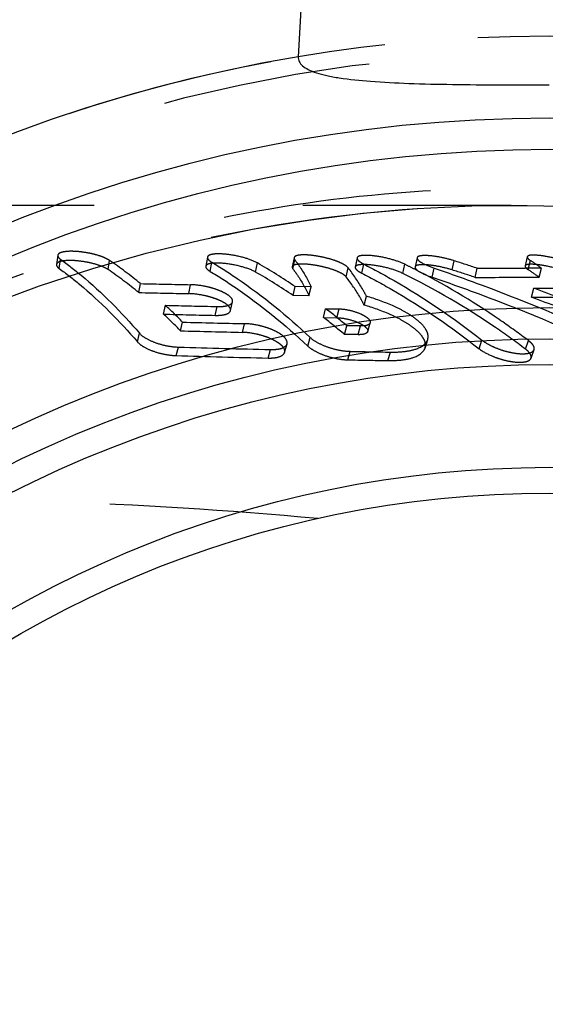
# Model space of a CAD drawing. Header units: millimetres. Extents: x 410 to 590, y 440 to 560.
# Tile 4 of 6: x 521 to 537, y 509 to 540. Entities that reach past the tile are written whole.
import ezdxf

# ---------------------------------------------------------------- set-up
doc = ezdxf.new("R2010")
doc.units = ezdxf.units.MM
doc.header["$LTSCALE"] = 65.185185
doc.linetypes.add('HIDDEN', pattern=[0.2, 0.1, -0.1])
doc.layers.add('KOERPER', color=7, linetype='CONTINUOUS')
doc.layers.add('KONST.EL_MIT_GEO', color=7, linetype='CONTINUOUS')

msp = doc.modelspace()

# ---------------------------------------------------------------- linework, layer by layer
at = {"layer": 'KOERPER', "color": 7, "linetype": 'Continuous'}
msp.add_line((530.5, 555.263), (529.652, 539.085), dxfattribs=at)
at = {"layer": 'KOERPER', "color": 8, "linetype": 'HIDDEN'}
msp.add_line((536.31, 534.437), (515.713, 534.437), dxfattribs=at)
msp.add_arc((537.5, 492.238), 47.5, 80.4901, 99.5099, dxfattribs=at)
at = {"layer": 'KOERPER', "color": 7, "linetype": 'Continuous'}
msp.add_arc((537.5, 492.238), 47.5, 99.5099, 80.4901, dxfattribs=at)
msp.add_open_spline([(529.652, 539.085), (529.65, 539.035), (529.673, 538.927), (529.792, 538.789), (529.98, 538.674), (530.236, 538.575), (530.562, 538.49), (531.125, 538.388), (531.981, 538.304), (533.161, 538.246), (534.51, 538.217), (535.975, 538.205), (536.985, 538.203), (537.5, 538.203)], degree=3, knots=[0, 0, 0, 0, 0.01828, 0.039045, 0.065474, 0.099105, 0.140504, 0.189745, 0.310657, 0.45812, 0.626619, 0.809612, 1, 1, 1, 1], dxfattribs=at)
at = {"layer": 'KOERPER', "color": 8, "linetype": 'HIDDEN'}
msp.add_open_spline([(530.26, 524.638), (527.457, 524.898), (521.753, 525.232), (513.085, 525.41), (504.241, 525.44), (498.293, 525.438), (495.303, 525.438)], degree=3, knots=[0, 0, 0, 0, 0.241406, 0.489834, 0.74351, 1, 1, 1, 1], dxfattribs=at)
at = {"layer": 'KONST.EL_MIT_GEO', "color": 8, "linetype": 'HIDDEN'}
for p, q in [((536.213, 534.437), (536.286, 534.437)), ((522.136, 532.878), (522.093, 532.591)), ((522.179, 532.462), (522.223, 532.748)), ((523.705, 532.43), (523.752, 532.716)), ((526.812, 532.819), (526.761, 532.532)), ((526.899, 532.371), (526.952, 532.657)), ((528.318, 532.35), (528.373, 532.635)), ((529.521, 532.798), (529.465, 532.511)), ((529.484, 532.451), (529.541, 532.737)), ((531.492, 532.794), (531.433, 532.507)), ((531.64, 532.315), (531.701, 532.6)), ((532.921, 532.308), (532.985, 532.593)), ((533.368, 532.797), (533.306, 532.51)), ((534.462, 532.418), (534.526, 532.704)), ((536.813, 532.828), (536.746, 532.541)), ((536.838, 532.428), (536.908, 532.713)), ((531.149, 532.199), (531.211, 532.483)), ((533.835, 532.189), (533.902, 532.473)), ((535.181, 532.184), (535.25, 532.468)), ((537.179, 532.193), (537.252, 532.477)), ((524.666, 531.709), (524.721, 531.99)), ((526.229, 531.675), (526.286, 531.956)), ((529.49, 531.616), (529.555, 531.896)), ((530.054, 531.889), (529.555, 531.896)), ((529.988, 531.609), (530.054, 531.889)), ((536.943, 531.564), (537.021, 531.844)), ((527.533, 531.144), (527.597, 531.42)), ((529.988, 531.609), (529.49, 531.616)), ((531.714, 531.315), (531.785, 531.593)), ((525.439, 531.034), (525.499, 531.31)), ((527.057, 530.996), (527.121, 531.271)), ((530.438, 530.93), (530.509, 531.205)), ((530.509, 531.205), (530.929, 531.198)), ((530.856, 530.923), (530.929, 531.198)), ((525.973, 530.511), (526.038, 530.784)), ((527.905, 530.464), (527.974, 530.736)), ((530.438, 530.93), (530.856, 530.923)), ((531.824, 530.492), (531.901, 530.764)), ((524.621, 530.169), (524.685, 530.439)), ((531.096, 530.4), (531.172, 530.671)), ((531.601, 530.664), (531.172, 530.671)), ((531.524, 530.392), (531.601, 530.664)), ((529.951, 530.035), (530.027, 530.303)), ((531.524, 530.392), (531.096, 530.4)), ((533.616, 529.974), (533.699, 530.24)), ((535.308, 529.952), (535.396, 530.22)), ((536.756, 529.941), (536.847, 530.209)), ((536.847, 530.209), (536.794, 530.249)), ((525.838, 529.737), (525.906, 530.004)), ((528.707, 529.66), (528.782, 529.926)), ((529.226, 529.837), (529.301, 530.104)), ((531.197, 529.605), (531.278, 529.871)), ((532.45, 529.582), (532.534, 529.847)), ((536.931, 529.658), (537.024, 529.923))]:
    msp.add_line(p, q, dxfattribs=at)
msp.add_lwpolyline([(504.505, 521.638), (505.805, 522.769), (507.289, 523.982), (508.798, 525.133), (510.328, 526.217), (511.878, 527.233), (513.451, 528.183), (515.042, 529.065), (516.649, 529.879), (518.273, 530.626), (519.912, 531.305), (521.563, 531.917), (523.226, 532.462), (524.901, 532.941), (526.583, 533.353), (528.274, 533.699), (529.971, 533.978), (531.672, 534.192), (533.374, 534.339), (535.076, 534.42), (536.213, 534.437)], dxfattribs=at)
msp.add_circle((537.5, 492.238), 47.5, dxfattribs=at)
at = {"layer": 'KONST.EL_MIT_GEO', "color": 7, "linetype": 'Continuous'}
for radius in [44.936, 43.954, 39, 38.025, 37.221, 34.004, 33.2]:
    msp.add_circle((537.5, 492.238), radius, dxfattribs=at)
at = {"layer": 'KONST.EL_MIT_GEO', "color": 8, "linetype": 'HIDDEN'}
for centre, radius, start, end in [((537.5, 492.238), 46.964, 218.3056, 141.6944), ((515.691, 520.94), 14.27, 50.7436, 55.6051), ((519.228, 516.706), 18.368, 55.7908, 60.1383), ((522.973, 512.231), 22.689, 63.0002, 63.8178), ((518.585, 482.463), 52.709, 71.569, 72.3961), ((531.146, 523.956), 10.483, 54.3768, 56.6573), ((515.703, 520.748), 14.16, 50.7274, 55.5904), ((519.238, 516.54), 18.232, 55.7836, 60.1319), ((518.613, 482.389), 52.48, 71.5967, 72.422), ((534.9, 836.387), 303.919, 270.06601, 270.34806), ((531.133, 523.782), 10.359, 54.2917, 56.5803), ((540.838, 1231.475), 699.671, 268.680068, 268.808288), ((534.866, 827.737), 295.553, 270.06112, 270.44848), ((540.751, 1233.317), 701.792, 268.686734, 268.814308), ((536.129, 819.142), 287.299, 270.17806, 270.38183), ((516.718, 477.245), 58.251, 67.78438, 69.60169), ((536.051, 819.854), 288.291, 270.17713, 270.37983), ((516.762, 477.207), 57.983, 67.81639, 69.63176), ((513.901, 518.896), 16.989, 44.4058, 46.9447), ((542.371, 1209.349), 678.249, 268.574623, 268.711698), ((517.873, 514.833), 20.681, 49.9816, 52.3399), ((513.925, 518.718), 16.86, 44.388, 46.9275), ((542.274, 1210.948), 680.123, 268.581627, 268.718029), ((542.863, 1174.485), 643.921, 268.502687, 268.675), ((517.893, 514.68), 20.529, 49.9735, 52.3322), ((542.761, 1175.873), 645.579, 268.509908, 268.681392), ((544.889, 1184.273), 654.545, 268.338166, 268.589963), ((541.34, 1031.876), 502.107, 268.85176, 268.99509), ((544.775, 1185.548), 656.085, 268.345982, 268.596593), ((541.235, 1032.775), 503.27, 268.85717, 268.99983)]:
    msp.add_arc(centre, radius, start, end, dxfattribs=at)
for points, knots in [([(504.405, 522.292), (505.992, 523.687), (509.314, 526.335), (514.753, 529.684), (520.606, 532.302), (526.773, 534.1), (533.14, 535.016), (539.578, 535.011), (545.95, 534.072), (552.118, 532.209), (557.945, 529.455), (563.299, 525.866), (568.057, 521.517), (572.112, 516.505), (575.368, 510.94), (577.749, 504.949), (579.201, 498.667), (579.688, 492.238), (579.201, 485.809), (577.749, 479.527), (575.368, 473.535), (572.112, 467.97), (568.058, 462.958), (563.299, 458.61), (557.945, 455.02), (552.119, 452.267), (545.951, 450.403), (539.578, 449.464), (533.141, 449.459), (526.773, 450.375), (520.606, 452.173), (514.753, 454.791), (509.314, 458.14), (505.992, 460.788), (504.405, 462.183)], [0, 0, 0, 0, 0.030904, 0.061992, 0.093168, 0.124393, 0.15565, 0.186929, 0.218219, 0.249518, 0.280821, 0.312128, 0.343437, 0.374748, 0.40606, 0.437373, 0.468686, 0.499999, 0.531312, 0.562626, 0.593938, 0.62525, 0.656561, 0.68787, 0.719177, 0.75048, 0.781779, 0.813069, 0.844348, 0.875606, 0.906832, 0.938008, 0.969096, 1, 1, 1, 1]), ([(503.858, 521.817), (505.028, 522.715), (507.382, 524.494), (511.056, 526.966), (514.905, 529.161), (520.262, 531.644), (527.353, 533.821), (533.264, 534.43), (536.213, 534.437)], [0, 0, 0, 0, 0.125024, 0.250059, 0.375101, 0.500157, 0.750049, 1, 1, 1, 1]), ([(536.286, 534.437), (539.06, 534.439), (543.236, 534.046), (548.635, 532.735), (553.884, 530.908), (560.075, 527.678), (566.6, 522.432), (571.973, 516.007), (575.977, 508.651), (578.452, 500.649), (579.299, 492.316), (578.483, 483.98), (576.038, 475.97), (572.061, 468.598), (566.713, 462.154), (560.206, 456.883), (554.027, 453.63), (548.785, 451.785), (543.391, 450.454), (539.216, 450.046), (536.443, 450.038)], [0, 0, 0, 0, 0.062483, 0.093763, 0.125044, 0.187534, 0.250025, 0.312518, 0.375012, 0.437506, 0.5, 0.562494, 0.624988, 0.687481, 0.749974, 0.812466, 0.874956, 0.906237, 0.937517, 1, 1, 1, 1]), ([(523.752, 532.716), (523.701, 532.75), (523.574, 532.812), (523.355, 532.887), (523.097, 532.948), (522.824, 532.989), (522.567, 533.004), (522.377, 532.995), (522.257, 532.969), (522.185, 532.944), (522.14, 532.906), (522.136, 532.878)], [0, 0, 0, 0, 0.108879, 0.24794, 0.408556, 0.576871, 0.734724, 0.862798, 0.9119, 0.950319, 1, 1, 1, 1]), ([(528.373, 532.635), (528.249, 532.707), (527.94, 532.814), (527.543, 532.896), (527.214, 532.923), (527.038, 532.919), (526.926, 532.898), (526.859, 532.877), (526.817, 532.844), (526.812, 532.819)], [0, 0, 0, 0, 0.264788, 0.592282, 0.745713, 0.869138, 0.916174, 0.952903, 1, 1, 1, 1]), ([(522.093, 532.591), (522.091, 532.581), (522.098, 532.526), (522.144, 532.488), (522.179, 532.462)], [0, 0, 0, 0, 0.189998, 1, 1, 1, 1]), ([(523.705, 532.43), (523.65, 532.467), (523.511, 532.533), (523.277, 532.61), (523.012, 532.668), (522.749, 532.704), (522.51, 532.716), (522.334, 532.707), (522.218, 532.683), (522.145, 532.659), (522.097, 532.62), (522.093, 532.591)], [0, 0, 0, 0, 0.117012, 0.269767, 0.436206, 0.596964, 0.740637, 0.860164, 0.908541, 0.947846, 1, 1, 1, 1]), ([(522.136, 532.878), (522.134, 532.868), (522.141, 532.813), (522.188, 532.774), (522.223, 532.748)], [0, 0, 0, 0, 0.187115, 1, 1, 1, 1]), ([(522.223, 532.748), (522.441, 532.589), (523.33, 531.896), (524.128, 531.09), (524.685, 530.439)], [0, 0, 0, 0, 0.23954, 1, 1, 1, 1]), ([(528.318, 532.35), (528.182, 532.428), (527.86, 532.535), (527.399, 532.626), (527.034, 532.64), (526.833, 532.607), (526.766, 532.558), (526.761, 532.532)], [0, 0, 0, 0, 0.288957, 0.616986, 0.869308, 0.951161, 1, 1, 1, 1]), ([(526.812, 532.819), (526.808, 532.792), (526.852, 532.719), (526.912, 532.681), (526.952, 532.657)], [0, 0, 0, 0, 0.370859, 1, 1, 1, 1]), ([(526.952, 532.657), (527.221, 532.495), (528.308, 531.795), (529.315, 530.974), (530.027, 530.303)], [0, 0, 0, 0, 0.24274, 1, 1, 1, 1]), ([(531.149, 532.199), (531.117, 532.241), (531.004, 532.314), (530.796, 532.409), (530.524, 532.493), (530.227, 532.56), (529.943, 532.597), (529.732, 532.605), (529.597, 532.59), (529.521, 532.572), (529.47, 532.539), (529.465, 532.511)], [0, 0, 0, 0, 0.087962, 0.218817, 0.385384, 0.562132, 0.728491, 0.865005, 0.915396, 0.953394, 1, 1, 1, 1]), ([(529.521, 532.798), (529.52, 532.794), (529.519, 532.771), (529.531, 532.75), (529.541, 532.737)], [0, 0, 0, 0, 0.217726, 1, 1, 1, 1]), ([(531.211, 532.483), (531.179, 532.524), (531.071, 532.596), (530.871, 532.688), (530.611, 532.771), (530.321, 532.839), (530.033, 532.881), (529.813, 532.893), (529.667, 532.879), (529.584, 532.862), (529.527, 532.827), (529.521, 532.798)], [0, 0, 0, 0, 0.086167, 0.211788, 0.368011, 0.540215, 0.70965, 0.852943, 0.908198, 0.950449, 1, 1, 1, 1]), ([(529.541, 532.737), (529.591, 532.672), (529.784, 532.403), (529.948, 532.114), (530.054, 531.889)], [0, 0, 0, 0, 0.24758, 1, 1, 1, 1]), ([(532.921, 532.308), (532.778, 532.378), (532.463, 532.482), (532.02, 532.572), (531.68, 532.594), (531.499, 532.57), (531.438, 532.529), (531.433, 532.507)], [0, 0, 0, 0, 0.308289, 0.6371, 0.879519, 0.955383, 1, 1, 1, 1]), ([(531.492, 532.794), (531.486, 532.761), (531.565, 532.672), (531.644, 532.629), (531.701, 532.6)], [0, 0, 0, 0, 0.344372, 1, 1, 1, 1]), ([(532.985, 532.593), (532.853, 532.657), (532.552, 532.759), (532.11, 532.855), (531.756, 532.882), (531.559, 532.858), (531.497, 532.816), (531.492, 532.794)], [0, 0, 0, 0, 0.282511, 0.609021, 0.87656, 0.95615, 1, 1, 1, 1]), ([(531.701, 532.6), (532.021, 532.436), (533.309, 531.734), (534.525, 530.904), (535.396, 530.22)], [0, 0, 0, 0, 0.244957, 1, 1, 1, 1]), ([(533.368, 532.797), (533.363, 532.773), (533.409, 532.705), (533.584, 532.594), (533.765, 532.52), (533.902, 532.473)], [0, 0, 0, 0, 0.114536, 0.322603, 1, 1, 1, 1]), ([(534.526, 532.704), (534.4, 532.744), (534.145, 532.808), (533.838, 532.859), (533.611, 532.869), (533.485, 532.863), (533.377, 532.838), (533.368, 532.797)], [0, 0, 0, 0, 0.334968, 0.657359, 0.790462, 0.893783, 1, 1, 1, 1]), ([(538.359, 532.209), (538.306, 532.244), (538.176, 532.309), (537.863, 532.431), (537.512, 532.522), (537.169, 532.582), (536.96, 532.596), (536.828, 532.595), (536.751, 532.562), (536.746, 532.541)], [0, 0, 0, 0, 0.111999, 0.25635, 0.596397, 0.751649, 0.878124, 0.960712, 1, 1, 1, 1]), ([(536.813, 532.828), (536.809, 532.81), (536.84, 532.759), (536.88, 532.731), (536.908, 532.713)], [0, 0, 0, 0, 0.359644, 1, 1, 1, 1]), ([(538.195, 532.614), (538.061, 532.669), (537.774, 532.761), (537.364, 532.854), (537.046, 532.886), (536.875, 532.876), (536.817, 532.846), (536.813, 532.828)], [0, 0, 0, 0, 0.30381, 0.628882, 0.885079, 0.960736, 1, 1, 1, 1]), ([(522.179, 532.462), (522.395, 532.305), (523.277, 531.616), (524.069, 530.816), (524.621, 530.169)], [0, 0, 0, 0, 0.239466, 1, 1, 1, 1]), ([(526.761, 532.532), (526.756, 532.505), (526.801, 532.433), (526.86, 532.395), (526.899, 532.371)], [0, 0, 0, 0, 0.374911, 1, 1, 1, 1]), ([(526.899, 532.371), (527.166, 532.211), (528.245, 531.516), (529.244, 530.701), (529.951, 530.035)], [0, 0, 0, 0, 0.242721, 1, 1, 1, 1]), ([(529.465, 532.511), (529.464, 532.507), (529.463, 532.485), (529.474, 532.465), (529.484, 532.451)], [0, 0, 0, 0, 0.213744, 1, 1, 1, 1]), ([(529.484, 532.451), (529.533, 532.387), (529.723, 532.12), (529.884, 531.833), (529.988, 531.609)], [0, 0, 0, 0, 0.245981, 1, 1, 1, 1]), ([(531.785, 531.593), (531.744, 531.672), (531.575, 531.982), (531.376, 532.276), (531.211, 532.483)], [0, 0, 0, 0, 0.252518, 1, 1, 1, 1]), ([(531.433, 532.507), (531.426, 532.474), (531.505, 532.386), (531.583, 532.344), (531.64, 532.315)], [0, 0, 0, 0, 0.346858, 1, 1, 1, 1]), ([(531.64, 532.315), (531.957, 532.153), (533.236, 531.456), (534.443, 530.631), (535.308, 529.952)], [0, 0, 0, 0, 0.244972, 1, 1, 1, 1]), ([(536.756, 529.941), (536.449, 530.171), (535.227, 531.048), (533.926, 531.814), (532.921, 532.308)], [0, 0, 0, 0, 0.255068, 1, 1, 1, 1]), ([(536.794, 530.249), (536.512, 530.46), (535.386, 531.266), (534.194, 531.979), (533.274, 532.448)], [0, 0, 0, 0, 0.254609, 1, 1, 1, 1]), ([(533.306, 532.51), (533.301, 532.486), (533.346, 532.419), (533.52, 532.309), (533.699, 532.236), (533.835, 532.189)], [0, 0, 0, 0, 0.11474, 0.322608, 1, 1, 1, 1]), ([(534.462, 532.418), (534.331, 532.459), (534.075, 532.524), (533.766, 532.573), (533.543, 532.582), (533.42, 532.576), (533.315, 532.551), (533.306, 532.51)], [0, 0, 0, 0, 0.34522, 0.664402, 0.795243, 0.894916, 1, 1, 1, 1]), ([(533.902, 532.473), (534.405, 532.303), (536.438, 531.577), (538.428, 530.733), (539.901, 530.039)], [0, 0, 0, 0, 0.245746, 1, 1, 1, 1]), ([(536.746, 532.541), (536.741, 532.523), (536.771, 532.473), (536.811, 532.446), (536.838, 532.428)], [0, 0, 0, 0, 0.353017, 1, 1, 1, 1]), ([(531.714, 531.315), (531.674, 531.394), (531.507, 531.702), (531.311, 531.994), (531.149, 532.199)], [0, 0, 0, 0, 0.25414, 1, 1, 1, 1]), ([(533.835, 532.189), (534.328, 532.022), (536.351, 531.302), (538.331, 530.464), (539.802, 529.772)], [0, 0, 0, 0, 0.242508, 1, 1, 1, 1]), ([(527.533, 531.144), (527.547, 531.205), (527.455, 531.319), (527.307, 531.41), (527.127, 531.496), (526.914, 531.568), (526.612, 531.642), (526.379, 531.672), (526.229, 531.675)], [0, 0, 0, 0, 0.128473, 0.235481, 0.370806, 0.526238, 0.693545, 1, 1, 1, 1]), ([(527.597, 531.42), (527.612, 531.483), (527.516, 531.598), (527.366, 531.69), (527.186, 531.775), (526.976, 531.847), (526.675, 531.922), (526.441, 531.952), (526.286, 531.956)], [0, 0, 0, 0, 0.130771, 0.239585, 0.373751, 0.52611, 0.688163, 1, 1, 1, 1]), ([(527.121, 531.271), (527.183, 531.27), (527.296, 531.274), (527.458, 531.299), (527.583, 531.36), (527.597, 531.42)], [0, 0, 0, 0, 0.354512, 0.643172, 1, 1, 1, 1]), ([(533.699, 530.24), (533.715, 530.291), (533.717, 530.415), (533.627, 530.596), (533.463, 530.779), (533.23, 530.962), (532.934, 531.141), (532.454, 531.373), (532.06, 531.512), (531.785, 531.593)], [0, 0, 0, 0, 0.064178, 0.141221, 0.238892, 0.358343, 0.498048, 0.654489, 1, 1, 1, 1]), ([(527.057, 530.996), (527.118, 530.994), (527.23, 530.998), (527.393, 531.023), (527.519, 531.083), (527.533, 531.144)], [0, 0, 0, 0, 0.350058, 0.640065, 1, 1, 1, 1]), ([(530.929, 531.198), (531.04, 531.196), (531.269, 531.161), (531.537, 531.078), (531.729, 530.981), (531.843, 530.905), (531.915, 530.812), (531.901, 530.764)], [0, 0, 0, 0, 0.298524, 0.613905, 0.752293, 0.864955, 1, 1, 1, 1]), ([(533.616, 529.974), (533.632, 530.026), (533.633, 530.153), (533.538, 530.336), (533.371, 530.517), (533.138, 530.698), (532.845, 530.873), (532.372, 531.1), (531.984, 531.236), (531.714, 531.315)], [0, 0, 0, 0, 0.065826, 0.145687, 0.245303, 0.363499, 0.501933, 0.659386, 1, 1, 1, 1]), ([(529.302, 530.103), (529.321, 530.174), (529.236, 530.313), (529.077, 530.428), (528.891, 530.528), (528.675, 530.612), (528.369, 530.697), (528.13, 530.732), (527.974, 530.736)], [0, 0, 0, 0, 0.141648, 0.253589, 0.38956, 0.541157, 0.69952, 1, 1, 1, 1]), ([(530.856, 530.923), (530.969, 530.921), (531.2, 530.886), (531.47, 530.802), (531.66, 530.704), (531.77, 530.629), (531.837, 530.539), (531.824, 530.492)], [0, 0, 0, 0, 0.303358, 0.625321, 0.760288, 0.868161, 1, 1, 1, 1]), ([(531.901, 530.764), (531.89, 530.725), (531.775, 530.664), (531.67, 530.662), (531.601, 530.664)], [0, 0, 0, 0, 0.369597, 1, 1, 1, 1]), ([(524.685, 530.439), (524.742, 530.372), (524.91, 530.256), (525.206, 530.126), (525.549, 530.036), (525.789, 530.007), (525.906, 530.004)], [0, 0, 0, 0, 0.198142, 0.454201, 0.733274, 1, 1, 1, 1]), ([(529.226, 529.837), (529.235, 529.869), (529.224, 529.952), (529.137, 530.059), (528.997, 530.163), (528.813, 530.26), (528.598, 530.343), (528.295, 530.426), (528.06, 530.461), (527.905, 530.464)], [0, 0, 0, 0, 0.064237, 0.147883, 0.259867, 0.397042, 0.547082, 0.701474, 1, 1, 1, 1]), ([(531.824, 530.492), (531.813, 530.453), (531.698, 530.393), (531.593, 530.391), (531.524, 530.392)], [0, 0, 0, 0, 0.370104, 1, 1, 1, 1]), ([(524.621, 530.169), (524.674, 530.108), (524.833, 529.995), (525.122, 529.864), (525.47, 529.772), (525.717, 529.74), (525.838, 529.737)], [0, 0, 0, 0, 0.183779, 0.435033, 0.722903, 1, 1, 1, 1]), ([(530.027, 530.303), (530.097, 530.237), (530.28, 530.122), (530.59, 529.991), (530.932, 529.902), (531.166, 529.873), (531.278, 529.871)], [0, 0, 0, 0, 0.213722, 0.476039, 0.749485, 1, 1, 1, 1]), ([(532.534, 529.847), (532.68, 529.844), (532.95, 529.856), (533.358, 529.926), (533.652, 530.088), (533.699, 530.24)], [0, 0, 0, 0, 0.34239, 0.624882, 1, 1, 1, 1]), ([(535.396, 530.22), (535.457, 530.172), (535.599, 530.084), (535.836, 529.972), (536.097, 529.882), (536.356, 529.821), (536.594, 529.791), (536.793, 529.796), (536.941, 529.83), (537.012, 529.89), (537.024, 529.923)], [0, 0, 0, 0, 0.132301, 0.285754, 0.446769, 0.602016, 0.740921, 0.855053, 0.940139, 1, 1, 1, 1]), ([(537.024, 529.923), (537.039, 529.966), (537.01, 530.051), (536.935, 530.138), (536.879, 530.185), (536.847, 530.209)], [0, 0, 0, 0, 0.382198, 0.658507, 1, 1, 1, 1]), ([(528.707, 529.66), (528.772, 529.659), (528.892, 529.664), (529.074, 529.695), (529.207, 529.768), (529.226, 529.837)], [0, 0, 0, 0, 0.342061, 0.62169, 1, 1, 1, 1]), ([(528.782, 529.926), (528.847, 529.925), (528.967, 529.93), (529.149, 529.961), (529.282, 530.034), (529.302, 530.103)], [0, 0, 0, 0, 0.33928, 0.622194, 1, 1, 1, 1]), ([(529.951, 530.035), (530.016, 529.974), (530.19, 529.862), (530.493, 529.73), (530.84, 529.638), (531.081, 529.607), (531.197, 529.605)], [0, 0, 0, 0, 0.198833, 0.457511, 0.740314, 1, 1, 1, 1]), ([(532.45, 529.582), (532.597, 529.579), (532.87, 529.591), (533.278, 529.662), (533.569, 529.824), (533.616, 529.974)], [0, 0, 0, 0, 0.345288, 0.631016, 1, 1, 1, 1]), ([(535.308, 529.952), (535.427, 529.858), (535.649, 529.744), (535.968, 529.627), (536.233, 529.561), (536.481, 529.526), (536.69, 529.529), (536.845, 529.562), (536.919, 529.625), (536.931, 529.658)], [0, 0, 0, 0, 0.261185, 0.420502, 0.58343, 0.730108, 0.849147, 0.939213, 1, 1, 1, 1]), ([(536.931, 529.658), (536.946, 529.702), (536.899, 529.827), (536.811, 529.9), (536.756, 529.941)], [0, 0, 0, 0, 0.399718, 1, 1, 1, 1])]:
    msp.add_open_spline(points, degree=3, knots=knots, dxfattribs=at)
msp.add_open_spline([(537.252, 532.477), (537.083, 532.476), (536.915, 532.475), (536.746, 532.474)], degree=3, dxfattribs=at)

doc.saveas('drawing.dxf')
